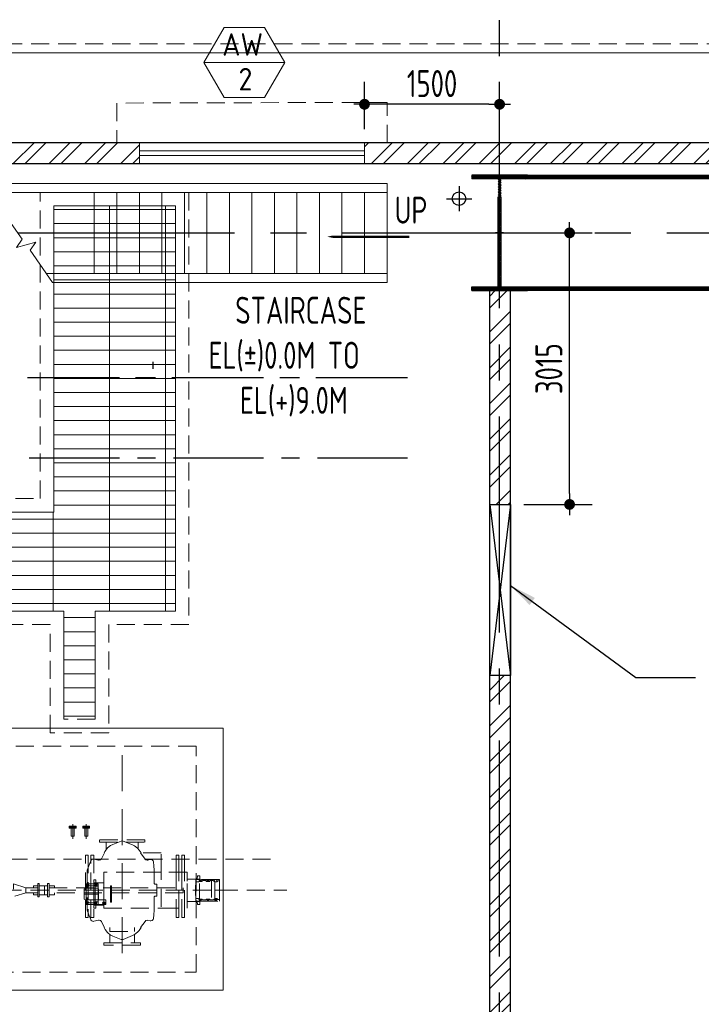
# Model space of a CAD drawing. Extents: x -7650383 to 4934791, y -114316 to 1826789.
# Tile 27 of 256: x 529005 to 536573, y -20544 to -9610. Entities that reach past the tile are written whole.
import ezdxf
from ezdxf.enums import TextEntityAlignment as Align

# ---------------------------------------------------------------- set-up
doc = ezdxf.new("R2010")
doc.units = 0
doc.header["$LTSCALE"] = 800
doc.header["$MEASUREMENT"] = 0
for name, pattern in [('1 NORTH ELEVATION$0$NORTH ELEVATION$0$HIDDEN', [0.375, 0.25, -0.125]), ('CENTER', [2, 1.25, -0.25, 0.25, -0.25]), ('CENTER2', [1.125, 0.75, -0.125, 0.125, -0.125]), ('CONTINOUS', [0]), ('DASHDOT', [1, 0.5, -0.25, 0, -0.25]), ('DASHED', [0.75, 0.5, -0.25]), ('HIDDEN', [0.375, 0.25, -0.125])]:
    doc.linetypes.add(name, pattern=pattern)
doc.layers.get('0').update_dxf_attribs({"linetype": 'CONTINUOUS'})
for name, color, linetype, lineweight in [('2CON', 1, 'CONTINUOUS', 13), ('A-REMOVABLE GRATING', 252, 'CONTINUOUS', 9), ('A-WIN TAG', 3, 'CONTINUOUS', 13), ('DRAIN', 251, 'DASHED', 13), ('EQPT', 8, 'HIDDEN', 9), ('PLINTH PROTECTION', 251, 'CONTINUOUS', 13), ('STAIR', 4, 'CONTINUOUS', 13), ('SUNSHADE', 2, '1 NORTH ELEVATION$0$NORTH ELEVATION$0$HIDDEN', 13), ('TRANCH', 8, '1 NORTH ELEVATION$0$NORTH ELEVATION$0$HIDDEN', 13), ('WALL HATCH', 251, 'CONTINUOUS', 13), ('WIN', 31, 'CONTINUOUS', 13)]:
    doc.layers.add(name, color=color, linetype=linetype, lineweight=lineweight)
for name, color, linetype in [('BLDG_H', 9, 'CONTINUOUS'), ('CL', 2, 'CENTER2'), ('COL', 1, 'CENTER'), ('DIM', 4, 'CONTINUOUS'), ('GRID', 8, 'CENTER'), ('HATCH', 9, 'CONTINUOUS'), ('OPENING EO', 2, 'CONTINUOUS'), ('RAINWATER', 2, 'CONTINUOUS'), ('REV3', 2, 'CONTINUOUS'), ('TEXT', 3, 'CONTINUOUS'), ('VER BRACING', 2, 'DASHDOT'), ('WALL', 6, 'CONTINUOUS')]:
    doc.layers.add(name, color=color, linetype=linetype)
doc.styles.add('ROMANS', font='ISO9.shx', dxfattribs={"width": 0.8})
doc.styles.get("Standard").update_dxf_attribs({"font": 'ISO9'})
doc.dimstyles.new('barka INTERNAL DIM', dxfattribs={"dimscale": 100, "dimtxt": 3, "dimasz": 1.2, "dimexe": 2.5, "dimexo": 1.5, "dimgap": 0.8, "dimtad": 1, "dimdsep": 46, "dimtxsty": 'ROMANS', "dimblk": 'DDOT1', "dimcen": 0, "dimclrd": 256, "dimclre": 256, "dimclrt": 2, "dimadec": 0, "dimazin": 2, "dimtp": 0.1, "dimtm": 0.1, "dimtfac": 0.71, "dimtmove": 2, "dimatfit": 3, "dimlwd": -1, "dimlwe": -1, "dimarcsym": 0})
doc.dimstyles.get("Standard").update_dxf_attribs({"dimtxt": 0.18, "dimasz": 0.18, "dimexe": 0.18, "dimexo": 0.0625, "dimgap": 0.09, "dimtad": 0, "dimtih": 1, "dimtoh": 1, "dimdec": 4, "dimzin": 0, "dimdsep": 46, "dimtxsty": 'Standard', "dimcen": 0.09, "dimadec": 0, "dimazin": 0, "dimtfac": 1, "dimtdec": 4, "dimtofl": 0, "dimtmove": 0, "dimatfit": 3, "dimfxl": 1, "dimtolj": 1, "dimtzin": 0, "dimarcsym": 0})

# ---------------------------------------------------------------- blocks, each defined once
blk = doc.blocks.new('A$C14326149')
at = {"layer": 'COL'}
h = blk.add_hatch(dxfattribs=at)
h.set_pattern_fill('ANSI31', color=256, scale=100, style=0)
h.paths.add_polyline_path([(310, 640), (0, 640), (0, 600), (310, 600)])
h.paths.add_polyline_path([(0, 600), (0, 640), (-310, 640), (-310, 600)])
h.paths.add_polyline_path([(0, -640), (0, -600), (-310, -600), (-310, -640)])
h.paths.add_polyline_path([(0, -600), (0, -640), (310, -640), (310, -600)])
h.paths.add_polyline_path([(-16, 0), (0, 0), (0, 600), (-16, 600)])
h.paths.add_polyline_path([(0, 0), (16, 0), (16, 600), (0, 600)])
h.paths.add_polyline_path([(16, 0), (0, 0), (0, -600), (16, -600)])
h.paths.add_polyline_path([(-16, -600), (0, -600), (0, 0), (-16, 0)])
at = {"layer": 'COL', "color": 2}
for p, q in [((0, -672), (0, 672)), ((44, 0), (-44, 0))]:
    blk.add_line(p, q, dxfattribs=at)
at = {"layer": 'COL'}
for p, q in [((310, 640), (-310, 640)), ((-310, 640), (-310, 600)), ((310, 600), (-310, 600)), ((-16, -600), (-16, 600)), ((16, -600), (16, 600)), ((310, 640), (310, 600)), ((-310, -600), (310, -600)), ((-310, -640), (-310, -600)), ((-310, -640), (310, -640)), ((310, -640), (310, -600))]:
    blk.add_line(p, q, dxfattribs=at)
blk = doc.blocks.new('BFP1')
at = {"layer": 'EQPT', "ltscale": 2}
blk.add_line((80190, 129723), (80190, 127389), dxfattribs=at)
at = {"layer": 'EQPT'}
for p, q in [((79640, 128956), (79640, 128791)), ((79790, 128956), (79790, 128791)), ((79623, 128912), (79623, 128822)), ((79623, 128822), (79657, 128822)), ((79657, 128912), (79657, 128822)), ((79773, 128912), (79773, 128822)), ((79773, 128822), (79807, 128822)), ((79807, 128912), (79807, 128822)), ((80442, 128781), (79937, 128781)), ((79937, 128781), (79937, 128755)), ((79937, 128755), (80147, 128755)), ((80012, 128673), (80012, 128755)), ((80061, 128719), (80026, 128692)), ((80084, 128730), (80061, 128719)), ((80179, 128767), (80084, 128730)), ((80190, 128769), (80179, 128767)), ((80190, 128769), (80190, 128781)), ((80201, 128767), (80190, 128769)), ((80305, 128725), (80201, 128767)), ((80232, 128755), (80442, 128755)), ((80326, 128715), (80305, 128725)), ((80361, 128688), (80326, 128715)), ((80368, 128680), (80368, 128755)), ((80409, 128783), (80409, 128786)), ((80442, 128755), (80442, 128781)), ((79783, 127920), (79783, 128610)), ((79783, 128610), (79813, 128610)), ((79813, 128610), (79813, 127920)), ((79843, 127920), (79843, 128610)), ((79843, 128610), (79873, 128610)), ((79873, 128610), (79873, 127920)), ((79993, 128637), (79960, 128572)), ((79995, 128650), (79989, 128637)), ((79999, 128657), (79995, 128650)), ((80026, 128692), (79999, 128657)), ((80378, 128667), (80361, 128688)), ((80400, 128637), (80378, 128667)), ((80443, 128568), (80394, 128637)), ((80622, 128637), (80394, 128637)), ((80622, 128422), (80622, 128637)), ((80622, 128404), (80622, 128637)), ((80820, 128610), (80790, 128610)), ((80790, 128610), (80790, 128422)), ((80820, 128422), (80820, 128610)), ((80880, 128610), (80850, 128610)), ((80850, 128610), (80850, 128422)), ((80880, 128422), (80880, 128610)), ((81837, 128565), (70243, 128565)), ((79819, 128494), (79800, 128443)), ((79841, 128548), (79819, 128494)), ((79842, 128552), (79841, 128548)), ((79853, 128563), (79842, 128552)), ((79868, 128567), (79853, 128563)), ((79874, 128567), (79868, 128567)), ((79928, 128556), (79874, 128567)), ((79934, 128555), (79928, 128556)), ((79949, 128559), (79934, 128555)), ((79960, 128571), (79949, 128559)), ((79960, 128572), (79960, 128571)), ((80452, 128560), (80443, 128568)), ((80467, 128556), (80452, 128560)), ((80475, 128557), (80467, 128556)), ((80499, 128563), (80475, 128557)), ((80506, 128564), (80499, 128563)), ((80521, 128560), (80506, 128564)), ((80532, 128549), (80521, 128560)), ((80536, 128536), (80532, 128549)), ((80540, 128494), (80536, 128536)), ((80545, 128444), (80540, 128494)), ((79800, 128443), (79800, 128441)), ((79800, 128441), (79800, 128002)), ((80622, 128422), (79984, 128422)), ((79984, 128422), (79984, 128222)), ((80545, 128441), (80545, 128444)), ((80545, 128404), (80545, 128441)), ((80545, 128404), (80545, 128346)), ((80909, 128422), (80622, 128422)), ((80622, 128039), (80622, 128404)), ((80790, 128422), (80790, 128022)), ((80820, 128022), (80820, 128422)), ((80850, 128422), (80850, 128022)), ((80880, 128022), (80880, 128422)), ((80909, 128022), (80909, 128422)), ((81027, 128380), (81023, 128346)), ((81052, 128380), (81027, 128380)), ((81052, 128342), (81052, 128380)), ((79243, 128272), (79203, 128272)), ((79203, 128272), (79203, 128250)), ((79243, 128272), (79251, 128272)), ((79269, 128297), (79251, 128297)), ((79251, 128297), (79251, 128147)), ((79269, 128147), (79269, 128297)), ((79359, 128272), (79269, 128272)), ((79326, 128272), (79326, 128172)), ((79377, 128297), (79359, 128297)), ((79359, 128297), (79359, 128147)), ((79377, 128147), (79377, 128297)), ((79437, 128272), (79377, 128272)), ((79437, 128250), (79437, 128272)), ((79791, 128244), (79791, 128294)), ((79791, 128294), (79922, 128294)), ((79791, 128272), (79791, 128294)), ((79791, 128294), (79922, 128294)), ((79793, 128272), (79791, 128272)), ((79791, 128083), (79791, 128272)), ((79796, 128288), (79792, 128279)), ((79792, 128279), (79795, 128272)), ((79793, 128272), (79794, 128267)), ((79794, 128267), (79796, 128267)), ((79795, 128272), (79803, 128272)), ((79816, 128272), (79795, 128272)), ((79806, 128292), (79796, 128288)), ((79796, 128267), (79816, 128267)), ((79801, 128284), (79799, 128279)), ((79799, 128279), (79801, 128283)), ((79801, 128274), (79799, 128279)), ((79799, 128279), (79801, 128274)), ((79801, 128280), (79800, 128278)), ((79800, 128278), (79800, 128278)), ((79811, 128275), (79800, 128275)), ((79806, 128286), (79801, 128284)), ((79801, 128283), (79806, 128285)), ((79811, 128281), (79801, 128281)), ((79801, 128281), (79801, 128280)), ((79806, 128272), (79801, 128274)), ((79801, 128274), (79803, 128272)), ((79815, 128288), (79806, 128292)), ((79811, 128284), (79806, 128286)), ((79806, 128285), (79810, 128283)), ((79810, 128274), (79806, 128272)), ((79808, 128272), (79811, 128274)), ((79808, 128272), (79817, 128272)), ((79810, 128283), (79812, 128279)), ((79812, 128279), (79810, 128274)), ((79813, 128279), (79811, 128284)), ((79811, 128274), (79813, 128279)), ((79819, 128279), (79815, 128288)), ((79816, 128272), (79819, 128279)), ((79816, 128267), (79817, 128267)), ((79817, 128267), (79819, 128272)), ((79819, 128272), (79886, 128272)), ((79898, 128337), (79873, 128337)), ((79873, 128337), (79873, 128294)), ((79876, 128055), (79876, 128303)), ((79876, 128303), (79986, 128303)), ((79889, 128288), (79885, 128279)), ((79885, 128279), (79888, 128272)), ((79886, 128272), (79887, 128267)), ((79887, 128267), (79889, 128267)), ((79888, 128272), (79891, 128272)), ((79891, 128272), (79888, 128272)), ((79899, 128292), (79889, 128288)), ((79889, 128267), (79891, 128267)), ((79891, 128272), (79892, 128268)), ((79891, 128271), (79891, 128272)), ((79891, 128272), (79891, 128272)), ((79892, 128268), (79891, 128271)), ((79891, 128123), (79891, 128267)), ((79891, 128266), (79899, 128263)), ((79894, 128284), (79892, 128279)), ((79892, 128279), (79894, 128283)), ((79894, 128274), (79892, 128279)), ((79892, 128279), (79894, 128274)), ((79892, 128268), (79897, 128266)), ((79899, 128286), (79894, 128284)), ((79894, 128283), (79899, 128285)), ((79899, 128272), (79894, 128274)), ((79894, 128274), (79899, 128271)), ((79896, 128266), (79902, 128266)), ((79900, 128266), (79897, 128266)), ((79898, 128294), (79898, 128337)), ((79898, 128277), (79898, 128285)), ((79904, 128277), (79898, 128277)), ((79908, 128288), (79899, 128292)), ((79904, 128284), (79899, 128286)), ((79899, 128285), (79903, 128283)), ((79903, 128274), (79899, 128272)), ((79899, 128272), (79904, 128274)), ((79899, 128263), (79906, 128266)), ((79900, 128266), (79908, 128269)), ((79903, 128283), (79905, 128279)), ((79905, 128279), (79903, 128274)), ((79906, 128279), (79904, 128284)), ((79904, 128274), (79906, 128279)), ((79904, 128276), (79904, 128277)), ((79922, 128266), (79906, 128266)), ((79912, 128279), (79908, 128288)), ((79908, 128269), (79912, 128279)), ((79922, 128294), (79922, 128244)), ((79922, 128294), (79922, 128266)), ((79922, 128092), (79922, 128266)), ((79986, 128303), (79986, 128055)), ((80058, 128089), (80058, 128269)), ((80058, 128269), (80070, 128269)), ((80070, 128269), (80070, 128089)), ((80545, 128297), (80545, 128346)), ((80546, 128292), (80545, 128297)), ((80548, 128291), (80546, 128292)), ((80550, 128290), (80548, 128291)), ((80575, 128290), (80550, 128290)), ((80575, 128154), (80575, 128290)), ((80909, 128098), (80909, 128346)), ((81047, 128346), (80909, 128346)), ((81002, 128277), (81006, 128278)), ((81006, 128277), (81002, 128277)), ((81002, 128277), (81002, 128222)), ((81002, 128167), (81002, 128277)), ((81007, 128318), (81006, 128318)), ((81006, 128318), (81006, 128277)), ((81006, 128278), (81007, 128282)), ((81017, 128342), (81007, 128342)), ((81007, 128342), (81007, 128318)), ((81047, 128342), (81007, 128342)), ((81007, 128342), (81007, 128315)), ((81032, 128315), (81007, 128315)), ((81007, 128315), (81007, 128129)), ((81023, 128346), (81017, 128346)), ((81017, 128346), (81017, 128342)), ((81036, 128316), (81032, 128315)), ((81037, 128319), (81036, 128316)), ((81037, 128319), (81040, 128316)), ((81040, 128316), (81047, 128319)), ((81047, 128336), (81043, 128327)), ((81043, 128327), (81046, 128319)), ((81047, 128098), (81047, 128346)), ((81269, 128342), (81047, 128342)), ((81056, 128340), (81047, 128337)), ((81047, 128337), (81047, 128336)), ((81047, 128319), (81076, 128319)), ((81269, 128342), (81052, 128342)), ((81056, 128333), (81052, 128331)), ((81052, 128325), (81052, 128331)), ((81062, 128325), (81052, 128325)), ((81066, 128336), (81056, 128340)), ((81061, 128331), (81056, 128333)), ((81062, 128327), (81061, 128331)), ((81062, 128325), (81062, 128327)), ((81070, 128327), (81066, 128336)), ((81067, 128319), (81070, 128327)), ((81076, 128319), (81078, 128322)), ((81078, 128322), (81080, 128330)), ((81117, 128330), (81080, 128330)), ((81117, 128330), (81120, 128322)), ((81120, 128322), (81122, 128319)), ((81122, 128319), (81161, 128319)), ((81132, 128336), (81128, 128327)), ((81128, 128327), (81131, 128319)), ((81141, 128340), (81132, 128336)), ((81135, 128331), (81133, 128327)), ((81133, 128327), (81135, 128323)), ((81139, 128333), (81135, 128331)), ((81146, 128322), (81135, 128323)), ((81140, 128332), (81139, 128333)), ((81141, 128333), (81140, 128332)), ((81151, 128336), (81141, 128340)), ((81146, 128331), (81141, 128333)), ((81147, 128327), (81146, 128331)), ((81146, 128322), (81147, 128327)), ((81155, 128327), (81151, 128336)), ((81152, 128319), (81155, 128327)), ((81161, 128319), (81163, 128322)), ((81163, 128322), (81165, 128330)), ((81165, 128330), (81203, 128330)), ((81180, 128342), (81180, 128102)), ((81203, 128330), (81205, 128322)), ((81205, 128322), (81207, 128319)), ((81207, 128319), (81217, 128319)), ((81217, 128336), (81213, 128327)), ((81213, 128327), (81216, 128319)), ((81226, 128340), (81217, 128336)), ((81217, 128319), (81219, 128315)), ((81217, 128124), (81217, 128319)), ((81218, 128316), (81225, 128314)), ((81219, 128315), (81222, 128314)), ((81222, 128314), (81240, 128314)), ((81236, 128336), (81226, 128340)), ((81228, 128314), (81236, 128317)), ((81240, 128327), (81236, 128336)), ((81236, 128317), (81240, 128327)), ((81240, 128314), (81248, 128322)), ((81248, 128322), (81249, 128325)), ((81269, 128325), (81249, 128325)), ((81269, 128292), (81269, 128342)), ((81269, 128325), (81269, 128342)), ((81269, 128119), (81269, 128325)), ((81269, 128222), (81269, 128292)), ((76773, 128222), (82017, 128222)), ((79120, 128250), (79251, 128250)), ((79251, 128194), (79120, 128194)), ((79203, 128257), (79203, 128250)), ((79203, 128194), (79203, 128187)), ((79203, 128194), (79203, 128172)), ((79203, 128172), (79243, 128172)), ((79243, 128172), (79251, 128172)), ((79359, 128172), (79269, 128172)), ((79377, 128250), (80865, 128250)), ((80865, 128194), (79377, 128194)), ((79377, 128172), (79437, 128172)), ((79437, 128172), (79437, 128194)), ((79789, 128247), (79767, 128235)), ((79767, 128235), (79788, 128247)), ((79767, 128235), (79767, 128234)), ((79767, 128234), (79767, 128235)), ((79767, 128234), (79767, 128179)), ((79767, 128123), (79767, 128234)), ((79767, 128123), (79767, 128179)), ((79767, 128179), (79926, 128179)), ((79788, 128247), (79789, 128248)), ((79789, 128248), (79791, 128252)), ((79790, 128248), (79789, 128247)), ((79791, 128250), (79790, 128248)), ((79922, 128244), (79791, 128244)), ((79922, 128242), (79922, 128244)), ((79923, 128238), (79922, 128242)), ((79923, 128238), (79922, 128242)), ((79926, 128237), (79923, 128238)), ((79926, 128237), (79923, 128238)), ((79926, 128237), (79927, 128237)), ((79926, 128179), (79926, 128237)), ((79927, 128237), (79926, 128237)), ((79926, 128179), (79926, 128121)), ((79927, 128237), (79927, 128121)), ((79927, 128121), (79927, 128237)), ((79984, 128222), (79984, 128022)), ((80865, 128250), (80865, 128194)), ((81002, 128167), (81002, 128222)), ((81002, 128222), (81172, 128222)), ((81006, 128167), (81002, 128167)), ((81006, 128165), (81002, 128167)), ((81006, 128126), (81006, 128167)), ((81007, 128162), (81006, 128165)), ((81217, 128222), (81269, 128222)), ((81269, 128222), (81269, 128152)), ((79251, 128147), (79269, 128147)), ((79359, 128147), (79377, 128147)), ((79767, 128122), (79767, 128123)), ((79788, 128110), (79767, 128123)), ((79767, 128123), (79767, 128123)), ((79789, 128110), (79767, 128122)), ((79789, 128109), (79788, 128110)), ((79790, 128109), (79789, 128110)), ((79791, 128106), (79789, 128109)), ((79791, 128107), (79790, 128109)), ((79791, 128064), (79791, 128114)), ((79791, 128114), (79922, 128114)), ((79878, 128083), (79791, 128083)), ((79922, 128064), (79791, 128064)), ((79793, 128086), (79794, 128090)), ((79819, 128086), (79793, 128086)), ((79794, 128090), (79796, 128091)), ((79796, 128091), (79816, 128091)), ((79799, 128079), (79801, 128083)), ((79801, 128074), (79799, 128079)), ((79801, 128078), (79800, 128079)), ((79800, 128079), (79800, 128079)), ((79801, 128083), (79806, 128085)), ((79801, 128077), (79801, 128078)), ((79811, 128077), (79801, 128077)), ((79806, 128072), (79801, 128074)), ((79806, 128085), (79810, 128083)), ((79810, 128074), (79806, 128072)), ((79810, 128083), (79812, 128079)), ((79812, 128079), (79810, 128074)), ((79816, 128091), (79817, 128090)), ((79817, 128090), (79819, 128086)), ((79873, 128021), (79873, 128064)), ((79986, 128055), (79876, 128055)), ((79882, 128086), (79878, 128086)), ((79878, 128086), (79878, 128064)), ((79878, 128064), (80009, 128064)), ((79882, 128086), (79879, 128079)), ((79879, 128079), (79883, 128069)), ((79891, 128085), (79882, 128085)), ((79883, 128069), (79893, 128065)), ((79887, 128090), (79886, 128086)), ((79886, 128086), (79891, 128086)), ((79886, 128079), (79888, 128084)), ((79888, 128074), (79886, 128079)), ((79889, 128091), (79887, 128090)), ((79891, 128083), (79887, 128083)), ((79888, 128084), (79893, 128086)), ((79893, 128072), (79888, 128074)), ((79891, 128091), (79889, 128091)), ((79891, 128091), (79891, 128122)), ((79899, 128095), (79891, 128091)), ((79891, 128087), (79892, 128090)), ((79891, 128086), (79891, 128087)), ((79891, 128085), (79891, 128083)), ((79896, 128091), (79892, 128089)), ((79892, 128090), (79895, 128091)), ((79892, 128079), (79894, 128083)), ((79894, 128074), (79892, 128079)), ((79893, 128086), (79898, 128084)), ((79898, 128074), (79893, 128072)), ((79893, 128065), (79902, 128069)), ((79894, 128083), (79899, 128085)), ((79899, 128072), (79894, 128074)), ((79902, 128088), (79895, 128091)), ((79898, 128084), (79900, 128079)), ((79904, 128081), (79898, 128081)), ((79898, 128081), (79898, 128073)), ((79900, 128079), (79898, 128074)), ((79898, 128064), (79898, 128021)), ((79906, 128092), (79899, 128095)), ((79899, 128085), (79903, 128083)), ((79903, 128074), (79899, 128072)), ((79906, 128079), (79902, 128088)), ((79902, 128069), (79906, 128079)), ((79903, 128083), (79905, 128079)), ((79905, 128079), (79903, 128074)), ((79904, 128082), (79904, 128081)), ((79922, 128092), (79906, 128092)), ((79923, 128119), (79922, 128116)), ((79922, 128116), (79923, 128119)), ((79922, 128116), (79922, 128114)), ((79922, 128114), (79922, 128064)), ((80009, 128114), (79922, 128114)), ((79926, 128121), (79923, 128119)), ((79923, 128119), (79926, 128121)), ((79927, 128121), (79926, 128121)), ((79926, 128121), (79927, 128121)), ((79976, 128088), (79972, 128079)), ((79972, 128079), (79976, 128069)), ((79986, 128092), (79976, 128088)), ((79976, 128069), (79986, 128065)), ((79979, 128079), (79981, 128084)), ((79981, 128074), (79979, 128079)), ((79981, 128084), (79986, 128086)), ((79986, 128072), (79981, 128074)), ((79995, 128088), (79986, 128092)), ((79986, 128086), (79991, 128084)), ((79991, 128074), (79986, 128072)), ((79986, 128065), (79995, 128069)), ((79991, 128084), (79993, 128079)), ((79993, 128079), (79991, 128074)), ((79999, 128079), (79995, 128088)), ((79995, 128069), (79999, 128079)), ((80009, 128064), (80009, 128114)), ((80070, 128089), (80058, 128089)), ((80545, 128147), (80546, 128152)), ((80545, 128039), (80545, 128147)), ((80546, 128152), (80548, 128152)), ((80548, 128152), (80550, 128154)), ((80550, 128154), (80575, 128154)), ((80909, 128098), (81047, 128098)), ((81007, 128126), (81006, 128126)), ((81007, 128129), (81032, 128129)), ((81007, 128129), (81007, 128102)), ((81007, 128126), (81007, 128102)), ((81007, 128102), (81017, 128102)), ((81007, 128102), (81047, 128102)), ((81017, 128098), (81017, 128102)), ((81023, 128098), (81017, 128098)), ((81027, 128064), (81023, 128098)), ((81052, 128064), (81027, 128064)), ((81032, 128129), (81036, 128127)), ((81036, 128127), (81037, 128124)), ((81040, 128127), (81037, 128124)), ((81047, 128124), (81040, 128127)), ((81046, 128125), (81043, 128117)), ((81043, 128117), (81047, 128107)), ((81076, 128124), (81047, 128124)), ((81047, 128107), (81056, 128103)), ((81047, 128107), (81047, 128107)), ((81047, 128102), (81269, 128102)), ((81062, 128119), (81052, 128119)), ((81052, 128119), (81052, 128112)), ((81052, 128112), (81056, 128111)), ((81052, 128102), (81052, 128064)), ((81052, 128102), (81269, 128102)), ((81056, 128111), (81061, 128112)), ((81056, 128103), (81066, 128107)), ((81061, 128112), (81062, 128117)), ((81062, 128117), (81062, 128119)), ((81066, 128107), (81070, 128117)), ((81070, 128117), (81067, 128124)), ((81078, 128122), (81076, 128124)), ((81080, 128114), (81078, 128122)), ((81080, 128114), (81117, 128114)), ((81120, 128122), (81117, 128114)), ((81122, 128124), (81120, 128122)), ((81161, 128124), (81122, 128124)), ((81131, 128124), (81128, 128117)), ((81128, 128117), (81132, 128107)), ((81132, 128107), (81141, 128103)), ((81137, 128121), (81135, 128117)), ((81135, 128117), (81137, 128112)), ((81146, 128121), (81137, 128121)), ((81137, 128112), (81141, 128111)), ((81141, 128111), (81146, 128112)), ((81141, 128103), (81151, 128107)), ((81147, 128117), (81146, 128121)), ((81146, 128112), (81147, 128117)), ((81151, 128107), (81155, 128117)), ((81155, 128117), (81152, 128124)), ((81163, 128122), (81161, 128124)), ((81165, 128114), (81163, 128122)), ((81165, 128114), (81203, 128114)), ((81205, 128122), (81203, 128114)), ((81207, 128124), (81205, 128122)), ((81217, 128124), (81207, 128124)), ((81216, 128124), (81213, 128117)), ((81213, 128117), (81217, 128107)), ((81219, 128128), (81217, 128124)), ((81217, 128107), (81226, 128103)), ((81225, 128130), (81218, 128127)), ((81222, 128130), (81219, 128128)), ((81220, 128117), (81222, 128121)), ((81222, 128112), (81220, 128117)), ((81240, 128130), (81222, 128130)), ((81222, 128121), (81226, 128123)), ((81226, 128111), (81222, 128112)), ((81226, 128123), (81231, 128121)), ((81231, 128112), (81226, 128111)), ((81226, 128103), (81236, 128107)), ((81236, 128126), (81228, 128130)), ((81231, 128121), (81232, 128117)), ((81232, 128117), (81231, 128112)), ((81240, 128117), (81236, 128126)), ((81236, 128107), (81240, 128117)), ((81248, 128122), (81240, 128130)), ((81249, 128119), (81248, 128122)), ((81249, 128119), (81269, 128119)), ((81269, 128102), (81269, 128152)), ((81269, 128102), (81269, 128119)), ((79800, 128002), (79800, 128000)), ((79800, 128000), (79819, 127949)), ((79819, 127949), (79841, 127895)), ((79898, 128021), (79873, 128021)), ((79984, 128022), (80622, 128022)), ((80536, 127907), (80540, 127949)), ((80540, 127949), (80545, 128000)), ((80545, 128003), (80545, 128039)), ((80545, 128000), (80545, 128003)), ((80622, 128022), (80909, 128022)), ((80790, 128022), (80790, 127920)), ((80820, 127920), (80820, 128022)), ((80850, 128022), (80850, 127920)), ((80880, 127920), (80880, 128022)), ((79813, 127920), (79783, 127920)), ((79841, 127895), (79842, 127891)), ((79842, 127891), (79853, 127880)), ((79873, 127920), (79843, 127920)), ((79853, 127880), (79868, 127876)), ((79868, 127876), (79874, 127877)), ((79874, 127877), (79928, 127888)), ((79928, 127888), (79934, 127888)), ((79934, 127888), (79949, 127884)), ((79949, 127884), (79960, 127873)), ((79960, 127873), (79960, 127872)), ((79960, 127872), (79993, 127807)), ((80394, 127807), (80443, 127875)), ((80443, 127875), (80452, 127884)), ((80452, 127884), (80467, 127888)), ((80467, 127888), (80475, 127887)), ((80475, 127887), (80499, 127881)), ((80499, 127881), (80506, 127880)), ((80506, 127880), (80521, 127884)), ((80521, 127884), (80532, 127895)), ((80532, 127895), (80536, 127907)), ((80790, 127920), (80820, 127920)), ((80850, 127920), (80880, 127920)), ((79989, 127807), (79995, 127793)), ((79995, 127793), (79999, 127786)), ((79999, 127786), (80026, 127751)), ((80026, 127751), (80061, 127724)), ((80052, 127807), (80052, 127762)), ((80052, 127762), (80327, 127762)), ((80053, 127731), (80053, 127638)), ((80061, 127724), (80084, 127713)), ((80201, 127676), (80305, 127718)), ((80305, 127718), (80326, 127729)), ((80326, 127729), (80361, 127756)), ((80326, 127729), (80326, 127638)), ((80327, 127762), (80327, 127807)), ((80361, 127756), (80378, 127776)), ((80378, 127776), (80400, 127807)), ((79987, 127612), (79987, 127638)), ((79987, 127638), (80392, 127638)), ((80392, 127612), (79987, 127612)), ((80084, 127713), (80179, 127676)), ((80179, 127676), (80190, 127674)), ((80190, 127674), (80201, 127676)), ((80190, 127674), (80190, 127612)), ((80392, 127638), (80392, 127612))]:
    blk.add_line(p, q, dxfattribs=at)
at = {"layer": 'EQPT', "linetype": 'Continuous', "flags": 128}
blk.add_lwpolyline([(78042, 127230), (78042, 127110), (81310, 127110), (81310, 130020), (70770, 130020), (70770, 127110), (77042, 127110), (77042, 127230), (78042, 127230)], dxfattribs=at)
at = {"layer": 'EQPT', "flags": 128}
for points in [[(81010, 129820), (71083, 129820)], [(81010, 127310), (81010, 129820)], [(79120, 128250), (78983, 128292), (78983, 128152), (79120, 128194), (79120, 128250)], [(73983, 127310), (81010, 127310)]]:
    blk.add_lwpolyline(points, dxfattribs=at)
at = {"layer": 'EQPT'}
for points in [[(79602, 128922), (79677, 128922), (79677, 128932), (79602, 128932)], [(79602, 128922), (79677, 128922), (79677, 128912), (79602, 128912)], [(79752, 128922), (79827, 128922), (79827, 128932), (79752, 128932)], [(79752, 128922), (79827, 128922), (79827, 128912), (79752, 128912)]]:
    blk.add_lwpolyline(points, close=True, dxfattribs=at)
blk = doc.blocks.new('DDOT1')
blk.add_line((-1, 0), (1, 0))
at = {"const_width": 0.5}
blk.add_lwpolyline([(-0.25, 0, 1), (0.25, 0, 1)], format="xyb", close=True, dxfattribs=at)
blk = doc.blocks.new('*D240')
at = {"layer": 'DIM', "transparency": 16777216}
for p, q in [((532833, -10827), (532833, -10299)), ((534333, -10827), (534333, -10299)), ((534213, -10549), (532953, -10549))]:
    blk.add_line(p, q, dxfattribs=at)
at = {"layer": 'DIM', "transparency": 16777216, "xscale": 119.9999999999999, "yscale": 119.9999999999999, "zscale": 119.9999999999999, "rotation": 180}
blk.add_blockref('DDOT1', (532833, -10549), dxfattribs=at)
at = {"layer": 'DIM', "transparency": 16777216, "xscale": 119.9999999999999, "yscale": 119.9999999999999, "zscale": 119.9999999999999}
blk.add_blockref('DDOT1', (534333, -10549), dxfattribs=at)
at = {"layer": 'DIM', "color": 2, "transparency": 16777216, "insert": (533583, -10319), "char_height": 300, "attachment_point": 5, "style": 'ROMANS'}
blk.add_mtext('1500', dxfattribs=at)
blk = doc.blocks.new('*D510')
at = {"layer": 'DIM', "transparency": 16777216}
for p, q in [((534604, -11977), (535360, -11977)), ((535110, -14873), (535110, -12097)), ((534604, -14993), (535360, -14993))]:
    blk.add_line(p, q, dxfattribs=at)
at = {"layer": 'DIM', "transparency": 16777216, "xscale": 119.9999999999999, "yscale": 119.9999999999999, "zscale": 119.9999999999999}
for p, rotation in [((535110, -11977), 90), ((535110, -14993), 270)]:
    blk.add_blockref('DDOT1', p, dxfattribs=dict(at, rotation=rotation))
at = {"layer": 'DIM', "color": 2, "transparency": 16777216, "insert": (534880, -13485), "char_height": 300, "attachment_point": 5, "rotation": 90, "style": 'ROMANS'}
blk.add_mtext('3015', dxfattribs=at)

msp = doc.modelspace()

# ---------------------------------------------------------------- hatches: boundary and pattern name
at = {"layer": 'A-REMOVABLE GRATING'}
h = msp.add_hatch(dxfattribs=at)
h.set_pattern_fill('GRATE', color=256, scale=5000, style=0)
h.paths.add_polyline_path([(521308.3, -13154.2), (520408.3, -13154.2), (520408.3, -11207.4), (518933.3, -11207.4), (518933.3, -24127.4), (517783.2, -24127.4), (517783.2, -24777.4), (520408.3, -24777.4), (520408.3, -17379.4), (521008.8, -17379.4), (521008.8, -16177.4), (526966.3, -16177.4), (526966.3, -17379.4), (527466.3, -17379.4), (527466.3, -16177.4), (529493.3, -16177.4), (529493.3, -17379.4), (529843.3, -17379.4), (529843.3, -16177.4), (530733.3, -16177.4), (530733.3, -11677.4), (529383.3, -11677.4), (529383.3, -15077.4), (521308.3, -15077.4)])
edge = h.paths.add_edge_path(flags=16)
edge.add_arc((520274.1, -15631.1), 339.7, 0, 360)
at = {"layer": 'WALL HATCH'}
h = msp.add_hatch(dxfattribs=at)
h.set_pattern_fill('ANSI32', color=256, scale=750, style=0)
h.paths.add_polyline_path([(484563.3, -49897.4), (484563.3, -50127.4), (489333.3, -50127.4), (489333.3, -49897.4)])
h.paths.add_polyline_path([(473083.3, -49897.4), (473083.3, -50127.4), (474103.3, -50127.4), (474103.3, -49897.4)])
h.paths.add_polyline_path([(461963.3, -34477.4), (461733.3, -34477.4), (461733.3, -37477.5), (461963.3, -37477.5)])
h.paths.add_polyline_path([(461733.3, -31477.4), (461963.3, -31477.4), (461963.3, -28477.4), (461733.3, -28477.4)])
h.paths.add_polyline_path([(461733.3, -43977.4), (461963.3, -43977.4), (461963.3, -40477.5), (461733.3, -40477.5)])
h.paths.add_polyline_path([(461963.3, -46977.4), (461733.3, -46977.4), (461733.3, -50127.4), (464583.3, -50127.4), (464583.3, -49897.4), (461963.3, -49897.4)])
h.paths.add_polyline_path([(462448.3, -18556.9), (462218.3, -18556.9), (462218.3, -22827.4), (461733.3, -22827.4), (461733.3, -25477.4), (461963.3, -25477.4), (461963.3, -23057.4), (462448.3, -23057.4)])
h.paths.add_polyline_path([(463448.3, -10977.4), (463448.3, -11207.4), (465428.3, -11207.4), (465428.3, -10977.4)])
h.paths.add_polyline_path([(462848.3, -11207.4), (462848.3, -10977.4), (461733.3, -10977.4), (461733.3, -12977.4), (462218.3, -12977.4), (462218.3, -17356.9), (462448.3, -17356.9), (462448.3, -12747.4), (461963.3, -12747.4), (461963.3, -11207.4)])
h.paths.add_polyline_path([(555933.3, -33177.4), (555703.3, -33177.4), (555703.3, -34007.4), (555933.3, -34007.4), (555933.3, -28477.4), (555703.3, -28477.4), (555703.3, -30177.4), (555933.3, -30177.4)])
h.paths.add_polyline_path([(549833.3, -49897.4), (549833.3, -50127.4), (550833.3, -50127.4), (550833.3, -49897.4), (553833.3, -49897.4), (553833.3, -50127.4), (555933.3, -50127.4), (555933.3, -48947.4), (555703.3, -48947.4), (555703.3, -49897.4), (540133.3, -49897.4), (540133.3, -50127.4), (546833.3, -50127.4), (546833.3, -49897.4)])
h.paths.add_polyline_path([(480333.2, -11207.4), (480333.2, -10977.4), (482833.2, -10977.4), (482833.2, -11207.4), (487333.3, -11207.4), (487333.3, -10977.4), (473933.3, -10977.4), (473933.3, -11207.4), (475833.3, -11207.4), (475833.3, -10977.4), (478333.3, -10977.4), (478333.3, -11207.4)])
h.paths.add_polyline_path([(532833.3, -10977.4), (532833.3, -11207.4), (547734.4, -11207.4), (547734.4, -10977.4), (491333.3, -10977.4), (491333.3, -11207.4), (495833.3, -11207.4), (495833.3, -10977.4), (498333.3, -10977.4), (498333.3, -11207.4), (500333.2, -11207.4), (500333.2, -10977.4), (502833.2, -10977.4), (502833.2, -11207.4), (525833.4, -11207.4), (525833.4, -10977.4), (528333.4, -10977.4), (528333.4, -11207.4), (530333.3, -11207.4), (530333.3, -10977.4)])
h.paths.add_polyline_path([(529833.4, -50127.4), (529833.4, -49897.4), (532833.4, -49897.4), (532833.4, -50127.4), (538333.3, -50127.4), (538333.3, -49897.4), (511333.3, -49897.4), (511333.3, -50127.4), (515833.4, -50127.4), (515833.4, -49897.4), (518833.4, -49897.4), (518833.4, -50127.4), (519833.4, -50127.4), (519833.4, -49897.4), (522833.4, -49897.4), (522833.4, -50127.4), (525833.4, -50127.4), (525833.4, -49897.4), (528833.4, -49897.4), (528833.4, -50127.4)])
h.paths.add_polyline_path([(553833.3, -11207.4), (553833.3, -10977.4)], flags=17)
h.paths.add_polyline_path([(553833.3, -11207.4), (555703.3, -11207.4), (555703.3, -12747.4), (555703.3, -12747.4), (555703.3, -23057.4), (555703.3, -23057.4), (555703.3, -28477.4), (555703.3, -25477.4), (555933.3, -25477.4), (555933.3, -22827.4), (555933.3, -22827.4), (555933.3, -22477.4), (555703.3, -22477.4), (555703.3, -19477.4), (555933.3, -19477.4), (555933.3, -16477.4), (555703.3, -16477.4), (555703.3, -13477.4), (555933.3, -13477.4), (555933.3, -12977.4), (555933.3, -12977.4), (555933.3, -10977.4), (551163.8, -10977.4), (551163.8, -11207.4)])
h.paths.add_polyline_path([(549362.8, -11207.4), (549362.8, -10977.4), (547734.4, -10977.4), (547734.4, -11207.4)])
h = msp.add_hatch(dxfattribs=at)
h.set_pattern_fill('ANSI32', color=256, scale=750, style=0)
h.paths.add_polyline_path([(534454.2, -12617.4), (534224.2, -12617.4), (534224.2, -14992.9), (534339.2, -14992.9), (534454.2, -14992.9)])
h.paths.add_polyline_path([(534454.2, -16893.1), (534224.2, -16893.1), (534224.2, -23217.4), (534454.2, -23217.4)])

# ---------------------------------------------------------------- linework, layer by layer
at = {"layer": '2CON'}
msp.add_line((531949.7, -10084.3), (531049.7, -10084.3), dxfattribs=at)
at = {"layer": 'A-WIN TAG'}
msp.add_lwpolyline([(531274.7, -9694.6), (531049.7, -10084.3), (531274.7, -10474), (531724.7, -10474), (531949.7, -10084.3), (531724.7, -9694.6)], close=True, dxfattribs=at)
at = {"layer": 'BLDG_H', "color": 9, "linetype": 'Continuous'}
msp.add_line((530484.3, -13408.5), (530484.3, -13487.3), dxfattribs=at)
at = {"layer": 'CL'}
for p, q in [((533883.3, -11459.8), (533883.3, -11734.9)), ((533743.4, -11597.4), (534023.2, -11597.4))]:
    msp.add_line(p, q, dxfattribs=at)
at = {"layer": 'DRAIN', "ltscale": 0.5, "flags": 128}
msp.add_lwpolyline([(491333.3, -9877.4), (549111.8, -9877.4)], dxfattribs=at)
at = {"layer": 'GRID', "linetype": 'CENTER2', "ltscale": 4}
for p, q in [((534333.3, -59615), (534333.3, 18980.4)), ((453390.3, -11977.4), (561388.2, -11977.4))]:
    msp.add_line(p, q, dxfattribs=at)
at = {"layer": 'GRID'}
for p, q in [((533311.2, -13587.4), (525773.3, -13587.4)), ((533292.4, -13587.4), (525798.5, -13587.4)), ((533311.2, -14477.4), (525822.1, -14477.4))]:
    msp.add_line(p, q, dxfattribs=at)
at = {"layer": 'OPENING EO'}
for p, q in [((534224.2, -14992.9), (534454.2, -16893.1)), ((534454.2, -14992.9), (534224.2, -16893.1))]:
    msp.add_line(p, q, dxfattribs=at)
msp.add_lwpolyline([(534224.2, -14992.9), (534454.2, -14992.9), (534454.2, -16893.1), (534224.2, -16893.1)], close=True, dxfattribs=at)
at = {"layer": 'PLINTH PROTECTION', "flags": 128}
msp.add_lwpolyline([(491333.3, -9977.4), (549111.8, -9977.4)], dxfattribs=at)
at = {"layer": 'RAINWATER'}
msp.add_circle((533883.3, -11597.4), 75, dxfattribs=at)
at = {"layer": 'REV3', "linetype": 'Continuous', "flags": 128}
msp.add_lwpolyline([(532419.1, -12019.7, 0, 150, 0), (532773.8, -12019.7, 25, 25, 0), (533332.4, -12019.7, 25, 25, 0)], format="xyseb", dxfattribs=at)
at = {"layer": 'STAIR'}
for p, q in [((533083.3, -11427.4), (528596.7, -11427.4)), ((533083.3, -11427.4), (533083.3, -12527.4)), ((528667, -11527.4), (533083.3, -11527.4)), ((529833.3, -11527.4), (529833.3, -12427.4)), ((530083.3, -11527.4), (530083.3, -12427.4)), ((530333.3, -11527.4), (530333.3, -12427.4)), ((530583.3, -11527.4), (530583.3, -12427.4)), ((530833.3, -11527.4), (530833.3, -12427.4)), ((531083.3, -11527.4), (531083.3, -12427.4)), ((531333.3, -11527.4), (531333.3, -12427.4)), ((531583.3, -11527.4), (531583.3, -12427.4)), ((531833.3, -11527.4), (531833.3, -12427.4)), ((532083.3, -11527.4), (532083.3, -12427.4)), ((532333.3, -11527.4), (532333.3, -12427.4)), ((532583.3, -11527.4), (532583.3, -12427.4)), ((532833.3, -11527.4), (532833.3, -12427.4)), ((533083.3, -12427.4), (529300.4, -12427.4)), ((533083.3, -12527.4), (529370.8, -12527.4))]:
    msp.add_line(p, q, dxfattribs=at)
at = {"layer": 'STAIR', "flags": 128}
msp.add_lwpolyline([(528596.7, -11427.4), (529033.6, -12048.2), (528970.9, -12138.2), (529182.6, -12080.9), (529119.9, -12170.9), (529370.8, -12527.4)], dxfattribs=at)
at = {"layer": 'SUNSHADE'}
msp.add_lwpolyline([(533083.3, -10977.4), (533083.3, -10527.4), (530083.2, -10535.3), (530083.2, -10985.3)], dxfattribs=at)
at = {"layer": 'TRANCH'}
for p, q in [((529233.3, -14927.4), (529233.3, -11527.4)), ((529233.3, -11527.4), (530883.3, -11527.4)), ((530883.3, -11527.4), (530883.3, -16327.4)), ((521458.3, -14927.4), (529233.3, -14927.4)), ((529343.3, -16327.4), (527616.3, -16327.4)), ((529343.3, -17529.4), (529343.3, -16327.4)), ((529993.3, -16327.4), (529993.3, -17529.4)), ((530883.3, -16327.4), (529993.3, -16327.4)), ((529843.3, -17379.4), (529493.3, -17379.4)), ((529993.3, -17529.4), (529343.3, -17529.4))]:
    msp.add_line(p, q, dxfattribs=at)
at = {"layer": 'TRANCH', "linetype": 'CONTINOUS'}
for p, q in [((529383.3, -15077.4), (529383.3, -11677.4)), ((529383.3, -11677.4), (530733.3, -11677.4)), ((530733.3, -11677.4), (530733.3, -16177.4)), ((521308.3, -15077.4), (529383.3, -15077.4)), ((529493.3, -16177.4), (527466.3, -16177.4)), ((529493.3, -17379.4), (529493.3, -16177.4)), ((530733.3, -16177.4), (529843.3, -16177.4)), ((529843.3, -16177.4), (529843.3, -17379.4))]:
    msp.add_line(p, q, dxfattribs=at)
at = {"layer": 'VER BRACING', "color": 7, "const_width": 50}
for points in [[(534643.3, -11357.4), (545023.3, -11357.4)], [(534643.3, -12597.4), (545023.3, -12597.4)]]:
    msp.add_lwpolyline(points, dxfattribs=at)
at = {"layer": 'WALL'}
for p, q in [((549362.8, -10977.4), (491333.3, -10977.4)), ((491333.3, -11207.4), (549362.8, -11207.4)), ((534224.2, -23217.4), (534224.2, -12617.4)), ((534224.2, -23217.4), (534224.2, -12617.4)), ((534454.2, -12617.4), (534224.2, -12617.4)), ((534454.2, -23217.4), (534454.2, -12617.4)), ((534454.2, -23217.4), (534454.2, -12617.4))]:
    msp.add_line(p, q, dxfattribs=at)
at = {"layer": 'WIN'}
for p, q in [((530333.3, -11067.4), (532833.3, -11067.4)), ((530333.3, -11117.4), (532833.3, -11117.4))]:
    msp.add_line(p, q, dxfattribs=at)
msp.add_lwpolyline([(530333.3, -10977.4), (532833.3, -10977.4), (532833.3, -11207.4), (530333.3, -11207.4)], close=True, dxfattribs=at)

# ---------------------------------------------------------------- block references
msp.add_blockref('BFP1', (449953.5, -147499.1))
at = {"layer": 'DIM'}
msp.add_blockref('A$C14326149', (534333.3, -11977.4), dxfattribs=at)

# ---------------------------------------------------------------- texts
at = {"layer": 'A-WIN TAG'}
for s, p in [('AW', (531480, -9884.4)), ('2', (531511.3, -10270.2))]:
    msp.add_text(s, height=250, dxfattribs=at).set_placement(p, align=Align.MIDDLE)
at = {"layer": 'TEXT', "style": 'ROMANS', "width": 0.8}
msp.add_text('UP', height=300, dxfattribs=at).set_placement((533349.6, -11724.6), align=Align.MIDDLE)
at = {"layer": 'TEXT', "insert": (530796.6, -12686.6, 207.7), "char_height": 300, "width": 3089.297, "attachment_point": 1, "style": 'ROMANS'}
msp.add_mtext('\\pi601.79;STAIRCASE \\P\\pi304.65;EL(±)0.0M TO \\P\\pi653.22;EL(+)9.0M', dxfattribs=at)

# ---------------------------------------------------------------- dimensions: what is measured, and where the dimension line sits
at = {"layer": 'DIM'}
dim = msp.add_linear_dim(base=(532833.3, -10549.4), p1=(534333.3, -10977.4), p2=(532833.3, -10977.4), dimstyle='barka INTERNAL DIM', override={"dimdec": 0, "dimtmove": 0}, dxfattribs=at)
dim.commit()
dim.dimension.update_dxf_attribs({"geometry": '*D240', "text_midpoint": (533583.3, -10319.4)})
dim = msp.add_linear_dim(base=(535109.6, -11977.5), p1=(534454.2, -14992.9), p2=(534454.2, -11977.5), angle=90, dimstyle='barka INTERNAL DIM', override={"dimdec": 0, "dimtmove": 0}, dxfattribs=at)
dim.commit()
dim.dimension.update_dxf_attribs({"geometry": '*D510', "text_midpoint": (534879.6, -13485.2)})

# ---------------------------------------------------------------- leaders
at = {"layer": 'HATCH'}
msp.add_leader([(534454.2, -15893), (535847.6, -16916.2), (536507.8, -16916.2)], dimstyle='Standard', override={"dimtxt": 350, "dimasz": 300, "dimexe": 0, "dimexo": 0, "dimgap": 100, "dimtad": 0, "dimtih": 0, "dimtoh": 0, "dimdec": 0, "dimtxsty": 'ROMANS', "dimcen": 0, "dimclrd": 9, "dimclre": 9, "dimclrt": 256, "dimtdec": 0, "dimtix": 1, "dimtofl": 1, "dimatfit": 0}, dxfattribs=at)

doc.saveas('drawing.dxf')
